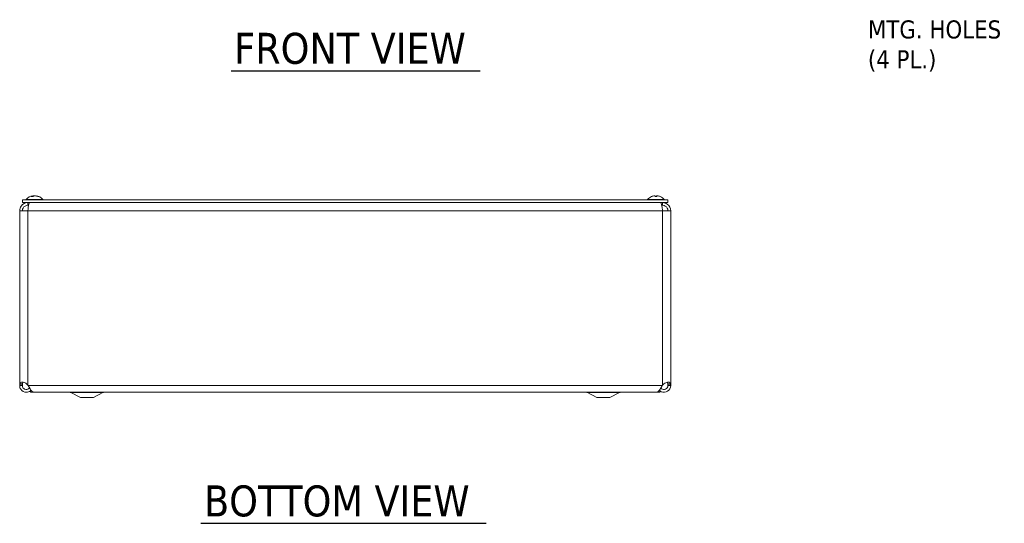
# Model space of a CAD drawing. Header units: inches. Extents: x 5.3 to 98.2, y 2.7 to 58.3.
# Tile 2 of 9: x 24.1 to 47, y 11.2 to 22.9. Entities that reach past the tile are written whole.
import ezdxf

# ---------------------------------------------------------------- set-up
doc = ezdxf.new("R2010")
doc.units = ezdxf.units.IN
doc.header["$LTSCALE"] = 6
doc.header["$MEASUREMENT"] = 0
for name, color, linetype, lineweight in [('Symbol (ANSI)', 7, 'Continuous', 5), ('Visible (ANSI)', 7, 'Continuous', 5), ('Visible Narrow (ANSI)', 7, 'Continuous', 5)]:
    doc.layers.add(name, color=color, linetype=linetype, lineweight=lineweight)
doc.styles.add('ROMANS', font='tahoma.ttf')
doc.styles.add('Text Style168', font='tahoma.ttf')

msp = doc.modelspace()

# ---------------------------------------------------------------- linework, layer by layer
at = {"layer": 'Symbol (ANSI)', "lineweight": 30}
for p, q in [((29.01172, 21.67643), (34.80031, 21.67643)), ((28.31162, 11.15965), (34.93398, 11.15965))]:
    msp.add_line(p, q, dxfattribs=at)
at = {"layer": 'Visible (ANSI)'}
for p, q in [((24.41321, 18.77254), (24.41455, 18.75722)), ((24.47266, 18.77254), (24.47243, 18.76998)), ((38.86217, 18.77196), (38.86378, 18.7535)), ((38.8987, 18.77196), (38.89709, 18.7535)), ((39.16168, 18.67257), (24.16168, 18.67257)), ((24.16168, 18.61057), (24.16168, 18.67257)), ((39.16168, 18.61057), (24.16168, 18.61057)), ((24.25093, 18.68686), (24.63493, 18.68686)), ((24.25093, 18.68686), (24.25093, 18.67257)), ((24.28618, 18.54857), (24.28618, 18.61057)), ((24.28618, 18.54857), (24.30678, 18.54857)), ((24.40994, 18.7535), (24.37856, 18.7535)), ((24.53716, 18.7535), (24.52038, 18.7535)), ((24.63493, 18.68686), (24.63493, 18.67257)), ((38.68843, 18.68686), (39.07243, 18.68686)), ((38.68843, 18.68686), (38.68843, 18.67257)), ((38.89895, 18.7535), (38.86192, 18.7535)), ((39.03718, 18.54857), (39.01659, 18.54857)), ((39.03718, 18.54857), (39.03718, 18.61057)), ((39.07243, 18.68686), (39.07243, 18.67257)), ((39.16168, 18.61057), (39.16168, 18.67257)), ((24.09918, 14.37267), (24.09918, 18.42357)), ((24.09918, 18.42357), (24.28618, 18.42357)), ((39.03718, 18.42357), (39.22418, 18.42357)), ((39.22418, 18.42357), (39.22418, 14.37267)), ((24.09918, 14.37267), (24.1486, 14.37267)), ((24.09918, 14.36107), (24.09918, 14.37267)), ((24.1486, 14.36107), (24.09918, 14.36107)), ((24.1486, 14.37267), (24.16118, 14.37267)), ((24.16118, 14.36107), (24.1486, 14.36107)), ((24.16118, 14.37267), (24.16118, 14.36107)), ((24.28618, 14.37267), (24.29567, 14.36107)), ((24.35181, 14.26732), (24.34918, 14.26732)), ((24.34918, 14.26732), (24.34918, 14.20482)), ((24.34918, 14.20482), (38.97418, 14.20482)), ((24.4322, 14.20532), (38.89117, 14.20532)), ((25.51168, 14.07982), (25.28889, 14.19757)), ((25.81168, 14.07982), (26.03448, 14.19757)), ((37.51168, 14.07982), (37.28889, 14.19757)), ((37.81168, 14.07982), (38.03448, 14.19757)), ((38.97418, 14.26732), (38.97156, 14.26732)), ((38.97418, 14.26732), (38.97418, 14.20482)), ((39.0277, 14.36107), (39.03718, 14.37267)), ((39.17477, 14.37267), (39.16218, 14.37267)), ((39.16218, 14.36107), (39.16218, 14.37267)), ((39.17477, 14.36107), (39.16218, 14.36107)), ((39.22418, 14.37267), (39.17477, 14.37267)), ((39.22418, 14.36107), (39.17477, 14.36107)), ((39.22418, 14.37267), (39.22418, 14.36107)), ((25.51168, 14.07982), (25.81168, 14.07982)), ((37.51168, 14.07982), (37.81168, 14.07982))]:
    msp.add_line(p, q, dxfattribs=at)
for centre, radius, start, end in [((24.44293, 18.52056), 0.254, 98.385579, 139.104014), ((24.44293, 18.52056), 0.254, 40.895986, 81.614421), ((38.88043, 18.52056), 0.254, 113.896093, 139.104014), ((38.78086, 18.7453), 0.0082, 90.037037, 113.896093), ((38.98, 18.7453), 0.0082, 66.103907, 89.962963), ((38.88043, 18.52056), 0.254, 40.895986, 66.103907), ((25.25968, 14.14232), 0.0625, 62.141603, 90), ((26.06368, 14.14232), 0.0625, 90, 117.858397), ((37.25968, 14.14232), 0.0625, 62.141603, 90), ((38.06368, 14.14232), 0.0625, 90, 117.858397)]:
    msp.add_arc(centre, radius, start, end, dxfattribs=at)
for centre, major_axis, ratio, start_param, end_param in [((24.44056, 18.52096), (0.04232, 0.25041), 0.85235254, 0.32950472, 0.54803986), ((24.44685, 18.52096), (-0.02583, 0.25264), 0.51565398, 0.07468819, 0.35927616), ((24.44508, 18.52096), (-0.04658, 0.24965), 0.87991271, 6.24781257, 6.24963751), ((24.43889, 18.52096), (0.02503, 0.25272), 0.46707333, 0.17359751, 0.45818549), ((24.44056, 18.52096), (0.04232, 0.25041), 0.85235254, 0.27044669, 0.32074699), ((24.44698, 18.52096), (-0.02503, 0.25272), 0.46707333, 6.10776286, 6.10958779), ((24.44531, 18.52096), (-0.04232, 0.25041), 0.85235254, 5.72815064, 6.01273861), ((24.44079, 18.52096), (0.04658, 0.24965), 0.87991271, 6.03397007, 6.31855804), ((38.88031, 18.52096), (0.24185, 0.07749), 0.99580318, 1.3868503, 1.67143828), ((38.88501, 18.52096), (-0.02214, 0.25299), 0.02792688, 0.12492242, 0.40951039), ((38.87585, 18.52096), (0.02214, 0.25299), 0.02792688, 5.87367492, 6.15826289), ((38.88056, 18.52096), (0.24185, -0.07749), 0.99580318, 1.47015438, 1.75474235)]:
    msp.add_ellipse(centre, major_axis=major_axis, ratio=ratio, start_param=start_param, end_param=end_param, dxfattribs=at)
for points, knots in [([(24.4063, 18.77191), (24.40773, 18.77212), (24.40911, 18.7723), (24.41132, 18.77255), (24.41215, 18.77262), (24.41311, 18.77263), (24.41332, 18.77258), (24.413, 18.77237), (24.41248, 18.7722), (24.41162, 18.77197), (24.4115, 18.77194), (24.41137, 18.77191)], [0, 0, 0, 0, 0.0125584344, 0.0125584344, 0.0251168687, 0.0251168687, 0.0376591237, 0.0376591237, 0.0502013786, 0.0502013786, 0.0520674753, 0.0520674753, 0.0520674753, 0.0520674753]), ([(24.44271, 18.77191), (24.44193, 18.77212), (24.44081, 18.7723), (24.43811, 18.77255), (24.43652, 18.77262), (24.43337, 18.77263), (24.4316, 18.77258), (24.42812, 18.77237), (24.42642, 18.7722), (24.42475, 18.77197), (24.42454, 18.77194), (24.42433, 18.77191)], [0, 0, 0, 0, 0.0125584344, 0.0125584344, 0.0251168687, 0.0251168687, 0.0376591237, 0.0376591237, 0.0502013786, 0.0502013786, 0.052067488, 0.052067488, 0.052067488, 0.052067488]), ([(24.44315, 18.77191), (24.44394, 18.77212), (24.44506, 18.7723), (24.44776, 18.77255), (24.44934, 18.77262), (24.45249, 18.77263), (24.45427, 18.77258), (24.45774, 18.77237), (24.45945, 18.7722), (24.46111, 18.77197), (24.46133, 18.77194), (24.46154, 18.77191)], [0, 0, 0, 0, 0.0125556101, 0.0125556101, 0.0251112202, 0.0251112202, 0.0376562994, 0.0376562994, 0.0502013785, 0.0502013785, 0.0520674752, 0.0520674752, 0.0520674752, 0.0520674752]), ([(24.47957, 18.77191), (24.47814, 18.77212), (24.47675, 18.7723), (24.47454, 18.77255), (24.47372, 18.77262), (24.47287, 18.77263), (24.47267, 18.7726), (24.47266, 18.77254)], [0, 0, 0, 0, 0.0125584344, 0.0125584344, 0.0251168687, 0.0251168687, 0.0346359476, 0.0346359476, 0.0346359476, 0.0346359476]), ([(38.84868, 18.77191), (38.85031, 18.77212), (38.85207, 18.7723), (38.85532, 18.77255), (38.85682, 18.77262), (38.85921, 18.77263), (38.86027, 18.77258), (38.86171, 18.77237), (38.86209, 18.7722), (38.86217, 18.77197), (38.86217, 18.77194), (38.86216, 18.77191)], [0, 0, 0, 0, 0.0125584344, 0.0125584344, 0.0251168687, 0.0251168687, 0.0376591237, 0.0376591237, 0.0502013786, 0.0502013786, 0.0520674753, 0.0520674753, 0.0520674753, 0.0520674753]), ([(38.8987, 18.77191), (38.89868, 18.77212), (38.89897, 18.7723), (38.90023, 18.77255), (38.9012, 18.77262), (38.90346, 18.77263), (38.90491, 18.77258), (38.90809, 18.77237), (38.90982, 18.7722), (38.9117, 18.77197), (38.91195, 18.77194), (38.91219, 18.77191)], [0, 0, 0, 0, 0.0125556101, 0.0125556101, 0.0251112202, 0.0251112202, 0.0376562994, 0.0376562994, 0.0502013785, 0.0502013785, 0.0520674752, 0.0520674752, 0.0520674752, 0.0520674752]), ([(24.28618, 18.61057), (24.22706, 18.61057), (24.1687, 18.58061), (24.13424, 18.53257), (24.11163, 18.50105), (24.09918, 18.46236), (24.09918, 18.42357)], [0, 0, 0, 0, 0.94848895, 0.94848895, 0.94848895, 1.57079633, 1.57079633, 1.57079633, 1.57079633]), ([(24.16118, 18.42357), (24.16118, 18.46727), (24.18599, 18.51014), (24.22388, 18.53193), (24.24273, 18.54277), (24.26444, 18.54857), (24.28618, 18.54857)], [0, 0, 0, 0, 1.04897508, 1.04897508, 1.04897508, 1.57079633, 1.57079633, 1.57079633, 1.57079633]), ([(24.28618, 18.42357), (24.29508, 18.48269), (24.30397, 18.54105), (24.31287, 18.57551), (24.31871, 18.59812), (24.32454, 18.61057), (24.33038, 18.61057)], [0, 0, 0, 0, 0.94848895, 0.94848895, 0.94848895, 1.57079633, 1.57079633, 1.57079633, 1.57079633]), ([(24.37687, 18.75279), (24.3769, 18.75282), (24.37692, 18.75284), (24.37742, 18.75326), (24.37803, 18.7535), (24.37856, 18.7535)], [0.02288164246, 0.02288164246, 0.02288164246, 0.02288164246, 0.02337727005, 0.02337727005, 0.03121300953, 0.03121300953, 0.03121300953, 0.03121300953]), ([(24.53716, 18.7535), (24.53807, 18.7535), (24.53913, 18.75326), (24.54001, 18.75284), (24.54006, 18.75282), (24.54011, 18.75279)], [0.09312996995, 0.09312996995, 0.09312996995, 0.09312996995, 0.10096570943, 0.10096570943, 0.10146133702, 0.10146133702, 0.10146133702, 0.10146133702]), ([(38.86189, 18.75279), (38.86189, 18.75282), (38.86189, 18.75284), (38.86188, 18.75326), (38.86189, 18.7535), (38.86192, 18.7535)], [0.02288164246, 0.02288164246, 0.02288164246, 0.02288164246, 0.02337727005, 0.02337727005, 0.03121300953, 0.03121300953, 0.03121300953, 0.03121300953]), ([(38.89895, 18.7535), (38.89897, 18.7535), (38.89899, 18.75326), (38.89898, 18.75284), (38.89898, 18.75282), (38.89898, 18.75279)], [0.09312996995, 0.09312996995, 0.09312996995, 0.09312996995, 0.10096570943, 0.10096570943, 0.10146133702, 0.10146133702, 0.10146133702, 0.10146133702]), ([(38.99299, 18.61057), (39.00189, 18.61057), (39.01078, 18.58061), (39.01968, 18.53257), (39.02551, 18.50105), (39.03135, 18.46236), (39.03718, 18.42357)], [0, 0, 0, 0, 0.94848895, 0.94848895, 0.94848895, 1.57079633, 1.57079633, 1.57079633, 1.57079633]), ([(39.22418, 18.42357), (39.22418, 18.48269), (39.19423, 18.54105), (39.14619, 18.57551), (39.11467, 18.59812), (39.07597, 18.61057), (39.03718, 18.61057)], [0, 0, 0, 0, 0.94848895, 0.94848895, 0.94848895, 1.57079633, 1.57079633, 1.57079633, 1.57079633]), ([(39.16218, 18.42357), (39.16218, 18.46727), (39.13738, 18.51014), (39.09949, 18.53193), (39.08064, 18.54277), (39.05893, 18.54857), (39.03718, 18.54857)], [0, 0, 0, 0, 1.04897508, 1.04897508, 1.04897508, 1.57079633, 1.57079633, 1.57079633, 1.57079633]), ([(24.10177, 14.40068), (24.10562, 14.42162), (24.11682, 14.43588), (24.13933, 14.43986), (24.16175, 14.44383), (24.19463, 14.43758), (24.22335, 14.42266), (24.23503, 14.41659), (24.24593, 14.40916), (24.25522, 14.40068)], [1.37045489, 1.37045489, 1.37045489, 1.37045489, 2.10810614, 2.10810614, 2.10810614, 2.84289476, 2.84289476, 2.84289476, 3.14159265, 3.14159265, 3.14159265, 3.14159265]), ([(24.18258, 14.4376), (24.17402, 14.43322), (24.16811, 14.4248), (24.16513, 14.41299), (24.16417, 14.4092), (24.16345, 14.40508), (24.16291, 14.40068)], [-2.008136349, -2.008136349, -2.008136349, -2.008136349, -1.525428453, -1.525428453, -1.525428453, -1.370454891, -1.370454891, -1.370454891, -1.370454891]), ([(39.06815, 14.40068), (39.09109, 14.42162), (39.1244, 14.43588), (39.15295, 14.43986), (39.1814, 14.44383), (39.20307, 14.43758), (39.21331, 14.42266), (39.21748, 14.41659), (39.22004, 14.40916), (39.2216, 14.40068)], [-1.77113776, -1.77113776, -1.77113776, -1.77113776, -1.03348651, -1.03348651, -1.03348651, -0.29869789, -0.29869789, -0.29869789, 0, 0, 0, 0]), ([(24.34902, 14.23734), (24.32211, 14.21712), (24.28876, 14.20534), (24.25506, 14.20532), (24.20352, 14.20527), (24.15275, 14.23272), (24.12455, 14.27587), (24.10811, 14.30102), (24.09918, 14.33102), (24.09918, 14.36107)], [0.34375539, 0.34375539, 0.34375539, 0.34375539, 0.99285462, 0.99285462, 0.99285462, 1.98570924, 1.98570924, 1.98570924, 2.56448895, 2.56448895, 2.56448895, 2.56448895]), ([(24.16118, 14.36107), (24.16118, 14.32584), (24.18288, 14.29151), (24.2147, 14.27639), (24.24651, 14.26127), (24.28684, 14.26613), (24.31415, 14.28838), (24.31954, 14.29277), (24.32444, 14.29777), (24.32873, 14.30325)], [0, 0, 0, 0, 1.12719708, 1.12719708, 1.12719708, 2.25439416, 2.25439416, 2.25439416, 2.47697346, 2.47697346, 2.47697346, 2.47697346]), ([(24.29567, 14.36107), (24.32444, 14.30952), (24.3532, 14.25877), (24.38196, 14.23061), (24.39871, 14.21422), (24.41545, 14.20578), (24.4322, 14.20568)], [0, 0, 0, 0, 0.99285462, 0.99285462, 0.99285462, 1.57079633, 1.57079633, 1.57079633, 1.57079633]), ([(38.89117, 14.20532), (38.91991, 14.20532), (38.94865, 14.23276), (38.97739, 14.27587), (38.99416, 14.30102), (39.01093, 14.33102), (39.0277, 14.36107)], [0.99369262, 0.99369262, 0.99369262, 0.99369262, 1.98570924, 1.98570924, 1.98570924, 2.56448895, 2.56448895, 2.56448895, 2.56448895]), ([(39.22418, 14.36107), (39.22418, 14.30952), (39.19669, 14.25877), (39.15352, 14.23061), (39.11035, 14.20245), (39.05282, 14.19775), (39.00565, 14.21853), (38.99448, 14.22345), (38.98392, 14.22971), (38.97421, 14.2371)], [0, 0, 0, 0, 0.99285462, 0.99285462, 0.99285462, 1.98570924, 1.98570924, 1.98570924, 2.22073356, 2.22073356, 2.22073356, 2.22073356]), ([(38.99465, 14.30327), (39.01481, 14.2779), (39.04871, 14.26382), (39.08091, 14.26815), (39.11582, 14.27284), (39.14696, 14.29891), (39.15771, 14.33246), (39.16067, 14.34169), (39.16218, 14.35137), (39.16218, 14.36107)], [0.08751549, 0.08751549, 0.08751549, 0.08751549, 1.12719708, 1.12719708, 1.12719708, 2.25439416, 2.25439416, 2.25439416, 2.56448895, 2.56448895, 2.56448895, 2.56448895])]:
    msp.add_open_spline(points, degree=3, knots=knots, dxfattribs=at)
for points in [[(39.16046, 14.40068), (39.15823, 14.41878), (39.15216, 14.43183), (39.14096, 14.43765)], [(24.09918, 14.37267), (24.09918, 14.38201), (24.10005, 14.39134), (24.10177, 14.40068)], [(24.16291, 14.40068), (24.16176, 14.39134), (24.16118, 14.38201), (24.16118, 14.37267)], [(24.25522, 14.40068), (24.26544, 14.39134), (24.27581, 14.38201), (24.28618, 14.37267)], [(39.03718, 14.37267), (39.04755, 14.38201), (39.05792, 14.39134), (39.06815, 14.40068)], [(39.16218, 14.37267), (39.16218, 14.38201), (39.16161, 14.39134), (39.16046, 14.40068)], [(39.2216, 14.40068), (39.22332, 14.39134), (39.22418, 14.38201), (39.22418, 14.37267)]]:
    msp.add_open_spline(points, degree=3, dxfattribs=at)
at = {"layer": 'Visible Narrow (ANSI)'}
for p, q in [((24.41137, 18.77191), (24.41259, 18.75568)), ((24.42433, 18.77191), (24.42395, 18.76362)), ((24.44271, 18.77191), (24.44272, 18.77179)), ((24.47957, 18.77191), (24.47943, 18.76839)), ((38.86216, 18.77191), (38.86377, 18.7535)), ((38.8987, 18.77191), (38.89709, 18.7535)), ((24.40913, 18.75279), (24.37687, 18.75279)), ((24.54011, 18.75279), (24.52181, 18.75279)), ((38.77923, 18.75279), (38.77754, 18.75279)), ((38.89898, 18.75279), (38.86189, 18.75279)), ((38.98333, 18.75279), (38.98164, 18.75279)), ((24.28618, 18.42357), (24.28618, 14.37267)), ((39.03718, 18.42357), (24.28618, 18.42357)), ((39.03718, 14.37267), (39.03718, 18.42357)), ((24.10177, 14.40068), (24.16291, 14.40068)), ((24.29567, 14.36107), (39.0277, 14.36107)), ((25.28889, 14.19757), (26.03448, 14.19757)), ((37.28889, 14.19757), (38.03448, 14.19757)), ((39.2216, 14.40068), (39.16046, 14.40068))]:
    msp.add_line(p, q, dxfattribs=at)

# ---------------------------------------------------------------- texts
at = {"layer": 'Symbol (ANSI)', "insert": (43.80688, 22.94354), "char_height": 0.42, "width": 3.25517, "attachment_point": 4, "line_spacing_factor": 0.987884, "style": 'ROMANS'}
msp.add_mtext('{TEAR-DROP\\PSHAPED LID\\PMTG. HOLES\\P(4 PL.)}', dxfattribs=at)
at = {"layer": 'Symbol (ANSI)', "char_height": 0.72, "attachment_point": 7, "style": 'Text Style168'}
for s, insert in [('FRONT VIEW', (29.08372, 21.82326)), ('BOTTOM VIEW', (28.38362, 11.30648))]:
    msp.add_mtext(s, dxfattribs=dict(at, insert=insert))

doc.saveas('drawing.dxf')
